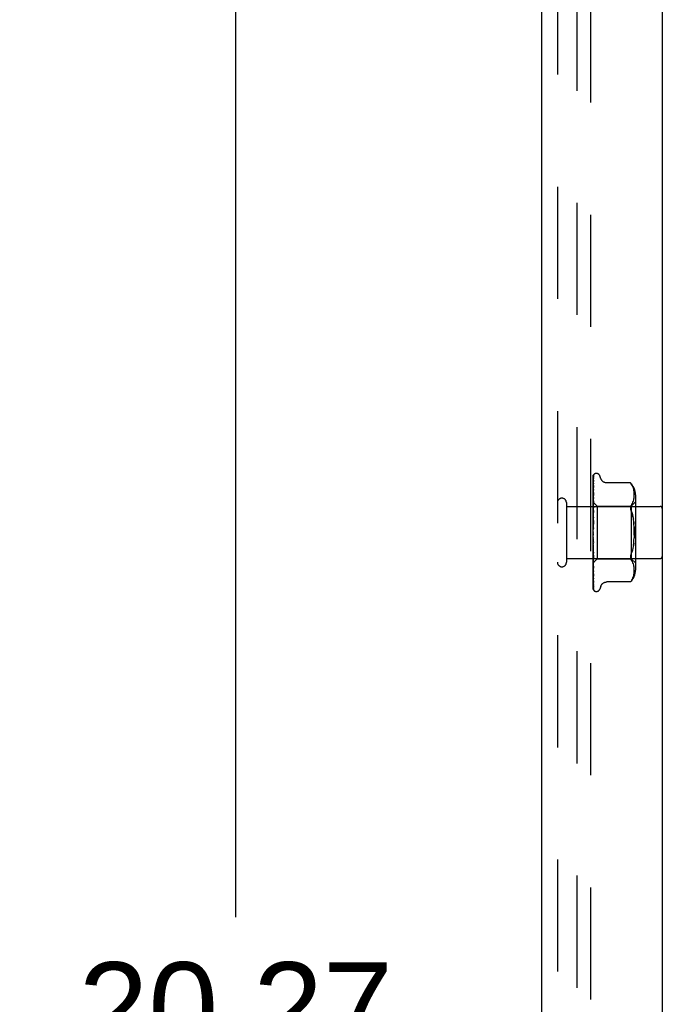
# Model space of a CAD drawing. Header units: inches. Extents: x 0 to 97.1, y 0 to 62.9.
# Tile 19 of 60: x 49.8 to 52.9, y 31.7 to 36.4. Entities that reach past the tile are written whole.
import ezdxf

# ---------------------------------------------------------------- set-up
doc = ezdxf.new("R2010")
doc.units = ezdxf.units.IN
doc.header["$LTSCALE"] = 5.342857
doc.header["$MEASUREMENT"] = 0
doc.linetypes.add('HIDDEN', pattern=[0.2, 0.1, -0.1])
doc.layers.get('0').update_dxf_attribs({"linetype": 'CONTINUOUS'})
for name, color, linetype in [('DEFAULT_2', 8, 'HIDDEN'), ('DIMENSIONS', 7, 'CONTINUOUS'), ('FRONT_COVER', 7, 'CONTINUOUS')]:
    doc.layers.add(name, color=color, linetype=linetype)
doc.styles.get("Standard").update_dxf_attribs({"font": 'arial.ttf'})
doc.dimstyles.new('DIMSTYLE_1', dxfattribs={"dimtxt": 0.428571, "dimasz": 0.571429, "dimexe": 0.09, "dimexo": 0.07, "dimgap": 0.0375, "dimtad": 0, "dimtih": 1, "dimtoh": 1, "dimzin": 4, "dimdsep": 46, "dimtxsty": 'Standard', "dimblk": '_FILLED', "dimblk1": '_FILLED', "dimblk2": '_FILLED', "dimcen": 0.09, "dimadec": 3, "dimazin": 1, "dimtfac": 1, "dimtdec": 3, "dimtofl": 0, "dimtmove": 0, "dimatfit": 3, "dimldrblk": '_FILLED', "dimfxl": 0, "dimtolj": 1, "dimtzin": 4, "dimarcsym": 0})

# ---------------------------------------------------------------- blocks, each defined once
blk = doc.blocks.new('_FILLED')
at = {"color": 0, "linetype": 'ByBlock'}
blk.add_solid([(0, 0), (-1, 0.2), (-1, -0.2)], dxfattribs=at)
blk = doc.blocks.new('*D8')
at = {"layer": 'DIMENSIONS', "color": 2, "linetype": 'Continuous'}
for p, q in [((52.0803, 41.0781), (50.3628, 41.0781)), ((50.8771, 41.0781), (50.8771, 32.1094)), ((50.8771, 20.8081), (50.8771, 29.9665)), ((52.0803, 20.8081), (50.3628, 20.8081))]:
    blk.add_line(p, q, dxfattribs=at)
at = {"layer": 'DIMENSIONS', "color": 2, "linetype": 'Continuous', "xscale": 0.5714285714, "yscale": 0.5714285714, "zscale": 0.5714285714}
for p, rotation in [((50.8771, 41.0781), 90), ((50.8771, 20.8081), 270)]:
    blk.add_blockref('_FILLED', p, dxfattribs=dict(at, rotation=rotation))
at = {"layer": 'DIMENSIONS', "color": 2, "linetype": 'Continuous', "insert": (50.8771, 31.8951), "char_height": 0.42857, "width": 2.058417, "attachment_point": 2, "line_spacing_factor": 0.9}
blk.add_mtext('20.27\\PFRONT\\PDOOR', dxfattribs=at)

msp = doc.modelspace()

# ---------------------------------------------------------------- linework, layer by layer
at = {"layer": 'DEFAULT_2', "color": 8, "linetype": 'HIDDEN'}
for p, q in [((52.505346, 21.088072), (52.505346, 40.798072)), ((52.568346, 40.800072), (52.568346, 21.086072))]:
    msp.add_line(p, q, dxfattribs=at)
at = {"layer": 'FRONT_COVER', "color": 3, "linetype": 'Continuous'}
for p, q in [((52.910346, 40.988072), (52.910346, 20.898072)), ((52.335346, 40.933072), (52.335346, 20.953072))]:
    msp.add_line(p, q, dxfattribs=at)
at = {"layer": 'FRONT_COVER', "color": 8, "linetype": 'HIDDEN'}
for p, q in [((52.410346, 40.933072), (52.410346, 20.953072)), ((52.580346, 33.938497), (52.580346, 34.213341)), ((52.582315, 34.16347), (52.582989, 34.208693)), ((52.585174, 34.220127), (52.585099, 34.220029)), ((52.596843, 34.224322), (52.596013, 34.224322)), ((52.617979, 34.198313), (52.612504, 34.213355)), ((52.581132, 34.060056), (52.582989, 34.166888)), ((52.581133, 34.073668), (52.582989, 34.192298)), ((52.581133, 34.082551), (52.582315, 34.16347)), ((52.581989, 34.135098), (52.582989, 34.199606)), ((52.582999, 34.167044), (52.582227, 34.161276)), ((52.582988, 34.17752), (52.583019, 34.177867)), ((52.582988, 34.166883), (52.58299, 34.166944)), ((52.58299, 34.166944), (52.583, 34.167053)), ((52.583152, 34.200713), (52.583165, 34.200749)), ((52.757997, 34.179122), (52.645479, 34.179122)), ((52.757997, 34.179122), (52.758531, 34.178547)), ((52.758935, 34.1781), (52.758332, 34.178762)), ((52.760053, 34.176839), (52.761435, 34.175215)), ((52.765082, 34.170248), (52.761435, 34.175215)), ((52.761435, 34.175215), (52.765074, 34.170261)), ((52.76816, 34.165112), (52.765074, 34.170261)), ((52.77064, 34.159766), (52.768145, 34.16514)), ((52.772606, 34.154329), (52.770621, 34.159815)), ((52.58096, 34.114537), (52.580346, 34.108385)), ((52.58178, 34.122385), (52.58096, 34.114537)), ((52.581132, 34.042205), (52.582989, 34.133375)), ((52.581132, 34.067155), (52.581989, 34.118733)), ((52.581133, 34.078547), (52.581989, 34.135098)), ((52.581988, 34.096008), (52.582989, 34.146947)), ((52.581988, 34.06774), (52.582988, 34.108989)), ((52.582988, 34.133371), (52.582982, 34.133286)), ((52.774107, 34.148888), (52.772584, 34.154399)), ((52.775213, 34.143496), (52.774086, 34.148977)), ((52.775992, 34.138235), (52.775194, 34.1436)), ((52.775227, 34.103576), (52.775997, 34.108762)), ((52.776491, 34.133102), (52.775978, 34.138347)), ((52.775992, 34.108715), (52.776481, 34.113757)), ((52.776476, 34.11369), (52.776766, 34.118596)), ((52.776773, 34.12815), (52.776482, 34.133217)), ((52.776763, 34.118512), (52.77685, 34.123394)), ((52.77685, 34.123296), (52.776769, 34.128259)), ((52.78237, 34.122664), (52.78237, 33.763479)), ((52.453346, 34.085072), (52.453346, 33.801072)), ((52.453346, 34.067072), (52.900346, 34.067072)), ((52.580346, 34.087323), (52.599347, 34.068322)), ((52.580346, 34.072321), (52.580729, 34.069949)), ((52.580955, 34.071808), (52.580346, 34.065167)), ((52.580729, 34.069949), (52.58111, 34.06747)), ((52.581774, 34.08047), (52.580955, 34.071808)), ((52.581133, 34.086386), (52.58111, 34.086384)), ((52.581133, 34.085035), (52.58111, 34.085137)), ((52.581133, 34.082551), (52.58111, 34.082451)), ((52.581133, 34.078547), (52.58111, 34.078756)), ((52.581133, 34.073668), (52.58111, 34.073481)), ((52.581133, 34.067154), (52.58111, 34.06747)), ((52.581131, 34.020752), (52.582988, 34.092966)), ((52.581132, 34.051267), (52.581988, 34.096008)), ((52.581132, 34.031454), (52.581988, 34.06774)), ((52.582972, 34.092725), (52.581774, 34.08047)), ((52.581986, 34.034934), (52.582986, 34.065)), ((52.582987, 34.092963), (52.582973, 34.092731)), ((52.599347, 34.068322), (52.599347, 33.817822)), ((52.599347, 34.068322), (52.76237, 34.068322)), ((52.758128, 34.063507), (52.758525, 34.065793)), ((52.765041, 34.076658), (52.761435, 34.071773)), ((52.76237, 34.068322), (52.78237, 34.088322)), ((52.76237, 34.068322), (52.76237, 33.817822)), ((52.765031, 34.076641), (52.768106, 34.081774)), ((52.768092, 34.081746), (52.770615, 34.087176)), ((52.770602, 34.087146), (52.772617, 34.092693)), ((52.772608, 34.092664), (52.774129, 34.098199)), ((52.774122, 34.09817), (52.775233, 34.103608)), ((52.580346, 34.055031), (52.58111, 34.059797)), ((52.580346, 34.057862), (52.58111, 34.051688)), ((52.580346, 34.035793), (52.58111, 34.041895)), ((52.580346, 34.039255), (52.58111, 34.031981)), ((52.581355, 34.028997), (52.580346, 34.017559)), ((52.580346, 34.013205), (52.58111, 34.020421)), ((52.580346, 34.017172), (52.58111, 34.00906)), ((52.581133, 34.060056), (52.58111, 34.059797)), ((52.581132, 34.051268), (52.58111, 34.051688)), ((52.581132, 34.042205), (52.58111, 34.041895)), ((52.581132, 34.031453), (52.58111, 34.031981)), ((52.581132, 34.020752), (52.58111, 34.020421)), ((52.581129, 33.996452), (52.582986, 34.047097)), ((52.58113, 34.008415), (52.581986, 34.034934)), ((52.582968, 34.046821), (52.581355, 34.028997)), ((52.582306, 34.004579), (52.58298, 34.016507)), ((52.582986, 34.047113), (52.582968, 34.046826)), ((52.770279, 34.017317), (52.772396, 34.006056)), ((52.582965, 33.99721), (52.580346, 33.967277)), ((52.580346, 33.988081), (52.58111, 33.996151)), ((52.580346, 33.99241), (52.58111, 33.983755)), ((52.580346, 33.961331), (52.58111, 33.969963)), ((52.581131, 34.008415), (52.58111, 34.00906)), ((52.58113, 33.996452), (52.58111, 33.996151)), ((52.581119, 33.970086), (52.58111, 33.969963)), ((52.581119, 33.970086), (52.582975, 33.997331)), ((52.581125, 33.982928), (52.581671, 33.993087)), ((52.581671, 33.993087), (52.582306, 34.004579)), ((52.582975, 33.997331), (52.582965, 33.997206)), ((52.774058, 33.994242), (52.77531, 33.981941)), ((52.580346, 33.965865), (52.58111, 33.956979)), ((52.580346, 33.933921), (52.58111, 33.942803)), ((52.580346, 33.938497), (52.58111, 33.9297)), ((52.580346, 33.673407), (52.580346, 33.933921)), ((52.580346, 33.906842), (52.58111, 33.915653)), ((52.580346, 33.911293), (52.58111, 33.902905)), ((52.580346, 33.881072), (52.58111, 33.889493)), ((52.580346, 33.885239), (52.58111, 33.877561)), ((52.581127, 33.90266), (52.58111, 33.902904)), ((52.581129, 33.890214), (52.58111, 33.889493)), ((52.581131, 33.877236), (52.58111, 33.877561)), ((52.581658, 33.910119), (52.581113, 33.916673)), ((52.582983, 33.863537), (52.581127, 33.902659)), ((52.581675, 33.876548), (52.581129, 33.890214)), ((52.582987, 33.815527), (52.581131, 33.877236)), ((52.582965, 33.863789), (52.581512, 33.880173)), ((52.582292, 33.90274), (52.581658, 33.910119)), ((52.58231, 33.861053), (52.581675, 33.876548)), ((52.582965, 33.895127), (52.582292, 33.90274)), ((52.772396, 33.880088), (52.770279, 33.868826)), ((52.774057, 33.891895), (52.772394, 33.880075)), ((52.580346, 33.857543), (52.58111, 33.86527)), ((52.580346, 33.861274), (52.58111, 33.854585)), ((52.580346, 33.844336), (52.581772, 33.828575)), ((52.580346, 33.837105), (52.58111, 33.843859)), ((52.580346, 33.840266), (52.58111, 33.834807)), ((52.581132, 33.865854), (52.58111, 33.86527)), ((52.581132, 33.85426), (52.58111, 33.854585)), ((52.581132, 33.844334), (52.58111, 33.843859)), ((52.581133, 33.83452), (52.58111, 33.834807)), ((52.581987, 33.834308), (52.581131, 33.865854)), ((52.582988, 33.772196), (52.581132, 33.854259)), ((52.581988, 33.803635), (52.581132, 33.844333)), ((52.582989, 33.735068), (52.581132, 33.834519)), ((52.581772, 33.828575), (52.58297, 33.815801)), ((52.582987, 33.798488), (52.581987, 33.834308)), ((52.582984, 33.844924), (52.58231, 33.861053)), ((52.582966, 33.863772), (52.582983, 33.863532)), ((52.453346, 33.819072), (52.900346, 33.819072)), ((52.580346, 33.820497), (52.58111, 33.826034)), ((52.580346, 33.822974), (52.580602, 33.821576)), ((52.580346, 33.798839), (52.580544, 33.799019)), ((52.580346, 33.798716), (52.581359, 33.788182)), ((52.580544, 33.799018), (52.599347, 33.817822)), ((52.580602, 33.821576), (52.580856, 33.820232)), ((52.580856, 33.820232), (52.58111, 33.818942)), ((52.581133, 33.826403), (52.58111, 33.826034)), ((52.581127, 33.818823), (52.58111, 33.818942)), ((52.581133, 33.812702), (52.58111, 33.812439)), ((52.581133, 33.807419), (52.58111, 33.807564)), ((52.581133, 33.803721), (52.58111, 33.803565)), ((52.581133, 33.801031), (52.58111, 33.801083)), ((52.581133, 33.799783), (52.58111, 33.799734)), ((52.581132, 33.818717), (52.581127, 33.818823)), ((52.581989, 33.778024), (52.581132, 33.826403)), ((52.582989, 33.705473), (52.581132, 33.818717)), ((52.58168, 33.777821), (52.581133, 33.812701)), ((52.581989, 33.745442), (52.581133, 33.80372)), ((52.581989, 33.741202), (52.581133, 33.801031)), ((52.581359, 33.788182), (52.582207, 33.779761)), ((52.582989, 33.757332), (52.581988, 33.803635)), ((52.58297, 33.815795), (52.582987, 33.815524)), ((52.599347, 33.817822), (52.76237, 33.817822)), ((52.765041, 33.809485), (52.761435, 33.814371)), ((52.76237, 33.817822), (52.78237, 33.797822)), ((52.768106, 33.80437), (52.765031, 33.809502)), ((52.770615, 33.798967), (52.768092, 33.804398)), ((52.772617, 33.79345), (52.770602, 33.798997)), ((52.774129, 33.787945), (52.772608, 33.79348)), ((52.775233, 33.782535), (52.774122, 33.787973)), ((52.775997, 33.777381), (52.775227, 33.782567)), ((52.580346, 33.75829), (52.580964, 33.752455)), ((52.582989, 33.696463), (52.58168, 33.777821)), ((52.582989, 33.722912), (52.581989, 33.778024)), ((52.582989, 33.678936), (52.581989, 33.745442)), ((52.582989, 33.672833), (52.581989, 33.741202)), ((52.582207, 33.779761), (52.582976, 33.772378)), ((52.582976, 33.77237), (52.582988, 33.772201)), ((52.582989, 33.735046), (52.582988, 33.735073)), ((52.772584, 33.731745), (52.774107, 33.737255)), ((52.774086, 33.737167), (52.775213, 33.742648)), ((52.775194, 33.742544), (52.775992, 33.747909)), ((52.775978, 33.747796), (52.776491, 33.753041)), ((52.776481, 33.772387), (52.775992, 33.777429)), ((52.776766, 33.767548), (52.776476, 33.772453)), ((52.776482, 33.752927), (52.776773, 33.757994)), ((52.77685, 33.762749), (52.776763, 33.767631)), ((52.776769, 33.757885), (52.77685, 33.762848)), ((52.583017, 33.705125), (52.582988, 33.705479)), ((52.617979, 33.68783), (52.612504, 33.672788)), ((52.757997, 33.707021), (52.645473, 33.707021)), ((52.758084, 33.707119), (52.757997, 33.707021)), ((52.761435, 33.710929), (52.760388, 33.709699)), ((52.765082, 33.715895), (52.761435, 33.710929)), ((52.765074, 33.715883), (52.76816, 33.721031)), ((52.768145, 33.721004), (52.77064, 33.726377)), ((52.770621, 33.726329), (52.772606, 33.731814)), ((52.584073, 33.667568), (52.584111, 33.667522)), ((52.596843, 33.661822), (52.596013, 33.661822))]:
    msp.add_line(p, q, dxfattribs=at)
for points in [[(52.580346, 34.213336), (52.580878, 34.214626), (52.581467, 34.215779), (52.582093, 34.216803), (52.582725, 34.217688), (52.583335, 34.218435), (52.583893, 34.219041), (52.58437, 34.219505), (52.584747, 34.219839), (52.585001, 34.220039), (52.58514, 34.22013), (52.585174, 34.220127)], [(52.584204, 34.219073), (52.583627, 34.218248), (52.582913, 34.217035), (52.582296, 34.215773), (52.581747, 34.214451), (52.581246, 34.213053), (52.580783, 34.211563), (52.580346, 34.209911)], [(52.58349, 34.214716), (52.583116, 34.214159), (52.582863, 34.213777), (52.582587, 34.213347), (52.582291, 34.212869), (52.581986, 34.21235), (52.581675, 34.211793), (52.581365, 34.211198), (52.581062, 34.21057), (52.580769, 34.209908), (52.580493, 34.209214), (52.580346, 34.208807)], [(52.583191, 34.210072), (52.582842, 34.20883), (52.582366, 34.207012), (52.581907, 34.205116), (52.581468, 34.203146), (52.581045, 34.201101), (52.580641, 34.198982), (52.580346, 34.197299)], [(52.581133, 34.086386), (52.582315, 34.169218), (52.582658, 34.192866), (52.582989, 34.215479)], [(52.581133, 34.085036), (52.582315, 34.166787), (52.582658, 34.190113), (52.582989, 34.212414)], [(52.582989, 34.215476), (52.582996, 34.215709), (52.583054, 34.216292), (52.583162, 34.216854), (52.583316, 34.217385), (52.583508, 34.21788), (52.583723, 34.218322), (52.583943, 34.218699), (52.58415, 34.219004), (52.584208, 34.219082)], [(52.582989, 34.212412), (52.583006, 34.212791), (52.583077, 34.213353), (52.583191, 34.213861), (52.583327, 34.214285), (52.583454, 34.214599), (52.583552, 34.2148), (52.583601, 34.214888), (52.583603, 34.214891)], [(52.582989, 34.208688), (52.58303, 34.209288), (52.583127, 34.209832), (52.583189, 34.210069)], [(52.583603, 34.214891), (52.583585, 34.214862), (52.58349, 34.214716)], [(52.582801, 34.200024), (52.58232, 34.199122), (52.58204, 34.19859), (52.581744, 34.198012), (52.581441, 34.197397), (52.58114, 34.196748), (52.580844, 34.196065), (52.580563, 34.195353), (52.580346, 34.194751)], [(52.583044, 34.192877), (52.582714, 34.191048), (52.582262, 34.188428), (52.581823, 34.185761), (52.5814, 34.183055), (52.580991, 34.18031), (52.580599, 34.177531), (52.580346, 34.175646)], [(52.582411, 34.176411), (52.581802, 34.175131), (52.581455, 34.174388), (52.581097, 34.173589), (52.580742, 34.172737), (52.580406, 34.171843), (52.580346, 34.171672)], [(52.582227, 34.161276), (52.581793, 34.157894), (52.581374, 34.154512), (52.580969, 34.151133), (52.580346, 34.145656)], [(52.581989, 34.118733), (52.582658, 34.158222), (52.582989, 34.177519)], [(52.583018, 34.177866), (52.583011, 34.17784), (52.582956, 34.177671), (52.582838, 34.177367), (52.582654, 34.17694), (52.582411, 34.176411)], [(52.583165, 34.200749), (52.583098, 34.200604), (52.582977, 34.200361), (52.582801, 34.200024)], [(52.582989, 34.199607), (52.583006, 34.199947), (52.583063, 34.200358), (52.583126, 34.200627), (52.583152, 34.200713)], [(52.582989, 34.192293), (52.583009, 34.192641), (52.583043, 34.192882)], [(52.645389, 34.179122), (52.644191, 34.179147), (52.641634, 34.179366), (52.639182, 34.17979), (52.63684, 34.180403), (52.634611, 34.181188), (52.632505, 34.182124), (52.630526, 34.183194), (52.628681, 34.184381), (52.626971, 34.185673), (52.625397, 34.187053), (52.623956, 34.188508), (52.622647, 34.190026), (52.621465, 34.191603), (52.620415, 34.193221), (52.619494, 34.194867), (52.6187, 34.196522), (52.617979, 34.198314)], [(52.758142, 34.178966), (52.758031, 34.179084), (52.757997, 34.179122)], [(52.75894, 34.178094), (52.759454, 34.177521), (52.760053, 34.176839)], [(52.760313, 34.176538), (52.759802, 34.177126), (52.759339, 34.177649)], [(52.581283, 34.142706), (52.580929, 34.141894), (52.58058, 34.141034), (52.580346, 34.140406)], [(52.582986, 34.146944), (52.582984, 34.146928), (52.582952, 34.146754), (52.582868, 34.146438), (52.582719, 34.145995), (52.582507, 34.145451), (52.582247, 34.14484), (52.581948, 34.144171), (52.581283, 34.142706)], [(52.582981, 34.133277), (52.582657, 34.130402), (52.58178, 34.122385)], [(52.582987, 34.108992), (52.582971, 34.108769), (52.582915, 34.108418), (52.582804, 34.107962), (52.582633, 34.107421), (52.582406, 34.106813), (52.582137, 34.106163), (52.581834, 34.105479)], [(52.581834, 34.105479), (52.581177, 34.104047), (52.580843, 34.103301), (52.58052, 34.102533), (52.580346, 34.102091)], [(52.580346, 34.08728), (52.58062, 34.086992), (52.580836, 34.086758), (52.580995, 34.086578), (52.581095, 34.086454), (52.581133, 34.08639), (52.581133, 34.086386)], [(52.580346, 34.086869), (52.580538, 34.086485), (52.580729, 34.086068), (52.58092, 34.085619), (52.58111, 34.085137)], [(52.580346, 34.086434), (52.580538, 34.086472), (52.580729, 34.086476), (52.58092, 34.086447), (52.58111, 34.086384)], [(52.580346, 34.085341), (52.58062, 34.085163), (52.580836, 34.085042), (52.580995, 34.084979), (52.581095, 34.084974), (52.581133, 34.085026), (52.581133, 34.085035)], [(52.580346, 34.084006), (52.58062, 34.083619), (52.580836, 34.083281), (52.580995, 34.082991), (52.581095, 34.082753), (52.581133, 34.082574), (52.581133, 34.082551)], [(52.580346, 34.080817), (52.580538, 34.081276), (52.580729, 34.081701), (52.58092, 34.082093), (52.58111, 34.082451)], [(52.580346, 34.082108), (52.580538, 34.081315), (52.580729, 34.080492), (52.58092, 34.079639), (52.58111, 34.078756)], [(52.580346, 34.078261), (52.58062, 34.078198), (52.580836, 34.078194), (52.580995, 34.078251), (52.581095, 34.078364), (52.581133, 34.078547)], [(52.580346, 34.075639), (52.58062, 34.075166), (52.580836, 34.074737), (52.580995, 34.074346), (52.581095, 34.074003), (52.581133, 34.073716), (52.581133, 34.073668)], [(52.580346, 34.070222), (52.580538, 34.071085), (52.580729, 34.071916), (52.58092, 34.072715), (52.58111, 34.073481)], [(52.580346, 34.066295), (52.58062, 34.06635), (52.580836, 34.066463), (52.580995, 34.066637), (52.581095, 34.066865), (52.581133, 34.067154)], [(52.582986, 34.065011), (52.582981, 34.064902), (52.58293, 34.064423), (52.582815, 34.063852), (52.58263, 34.063211), (52.582383, 34.062526), (52.582085, 34.061813), (52.581755, 34.061096), (52.581406, 34.060377), (52.581053, 34.059659), (52.580706, 34.058936), (52.580346, 34.058129)], [(52.580346, 34.06248), (52.58062, 34.06194), (52.580836, 34.061434), (52.580995, 34.060957), (52.581095, 34.060521), (52.581133, 34.060136), (52.581133, 34.060056)], [(52.758128, 34.063507), (52.757994, 34.061097), (52.758128, 34.058546), (52.758525, 34.055828), (52.759201, 34.052928), (52.760173, 34.049807), (52.761435, 34.046514)], [(52.761435, 34.071773), (52.760173, 34.069965), (52.759201, 34.067947), (52.758525, 34.065793)], [(52.580346, 34.049875), (52.580621, 34.050048), (52.580837, 34.050274), (52.580995, 34.050554), (52.581094, 34.050885), (52.581132, 34.051268)], [(52.580346, 34.045005), (52.58062, 34.044417), (52.580836, 34.043853), (52.580995, 34.043308), (52.581095, 34.042794), (52.581133, 34.042325), (52.581132, 34.042205)], [(52.580346, 34.029595), (52.58062, 34.029876), (52.580836, 34.030207), (52.580995, 34.030592), (52.581095, 34.031021), (52.581132, 34.031453)], [(52.580346, 34.023847), (52.58062, 34.023231), (52.580836, 34.022629), (52.580995, 34.022035), (52.581095, 34.021463), (52.581133, 34.020927), (52.581132, 34.020752)], [(52.58298, 34.016531), (52.582931, 34.01602), (52.5828, 34.015338), (52.582596, 34.014636), (52.58234, 34.013959), (52.582048, 34.013308), (52.581738, 34.012696), (52.581422, 34.012116), (52.580795, 34.011002)], [(52.770279, 34.017317), (52.76774, 34.02788), (52.764794, 34.037594), (52.761435, 34.046514)], [(52.761435, 34.046514), (52.764798, 34.037581), (52.767746, 34.02786), (52.770283, 34.017299)], [(52.580795, 34.011002), (52.58049, 34.010436), (52.580346, 34.010153)], [(52.580346, 34.006187), (52.58062, 34.006568), (52.580836, 34.006992), (52.580995, 34.007464), (52.581095, 34.007972), (52.581131, 34.008415)], [(52.580346, 33.999769), (52.58062, 33.999148), (52.580836, 33.99853), (52.580995, 33.997909), (52.581095, 33.997298), (52.581133, 33.996715), (52.58113, 33.996452)], [(52.580346, 33.980499), (52.58062, 33.980966), (52.580836, 33.981468), (52.580995, 33.982009), (52.581095, 33.982577), (52.581125, 33.982928)], [(52.580346, 33.973641), (52.58062, 33.973038), (52.580836, 33.972427), (52.580995, 33.9718), (52.581095, 33.971174), (52.581133, 33.970564), (52.581119, 33.970086)], [(52.581109, 34.000291), (52.581138, 34.000498), (52.581212, 34.000648), (52.581328, 34.000736), (52.581483, 34.000761), (52.581671, 34.000718), (52.581882, 34.000605), (52.582103, 34.000422), (52.582325, 34.000162), (52.582535, 33.999819), (52.582719, 33.9994), (52.582864, 33.998904), (52.582956, 33.998358), (52.582989, 33.997792), (52.582975, 33.997331)], [(52.581125, 33.982928), (52.581133, 33.983157), (52.58111, 33.983755)], [(52.776682, 33.929901), (52.776854, 33.943066), (52.776683, 33.956233), (52.776178, 33.969225), (52.77531, 33.981941), (52.774057, 33.994248), (52.772394, 34.006068)], [(52.776178, 33.96923), (52.776682, 33.956242), (52.776854, 33.943077), (52.776683, 33.92991), (52.776178, 33.916919)], [(52.581243, 33.961267), (52.5809, 33.960814), (52.580733, 33.960591), (52.580553, 33.960339), (52.580346, 33.960026)], [(52.580346, 33.953458), (52.58062, 33.953994), (52.580836, 33.954555), (52.580995, 33.955147), (52.581034, 33.955342)], [(52.580346, 33.946409), (52.58062, 33.945846), (52.580836, 33.945262), (52.580995, 33.944653), (52.581095, 33.944034), (52.581133, 33.943419), (52.58111, 33.942803)], [(52.580346, 33.926041), (52.58062, 33.926627), (52.580836, 33.927227), (52.580995, 33.927848), (52.581095, 33.928473), (52.581133, 33.929089), (52.58111, 33.9297)], [(52.581034, 33.955341), (52.581287, 33.956711), (52.581578, 33.958248), (52.581883, 33.959813), (52.582202, 33.961408), (52.582536, 33.96304), (52.582851, 33.964543)], [(52.581034, 33.955342), (52.581095, 33.955754), (52.581133, 33.956363), (52.58111, 33.956979)], [(52.582878, 33.964678), (52.58278, 33.964245), (52.582584, 33.963622), (52.582356, 33.963069), (52.582113, 33.962585), (52.581873, 33.962175), (52.581646, 33.961826), (52.581436, 33.961528), (52.581243, 33.961267)], [(52.580346, 33.919056), (52.58062, 33.918553), (52.580836, 33.918019), (52.580995, 33.917449), (52.581095, 33.916859), (52.581113, 33.916673)], [(52.580346, 33.89924), (52.58062, 33.899854), (52.580836, 33.900472), (52.580995, 33.901099), (52.581095, 33.90172), (52.581133, 33.90232), (52.581127, 33.90266)], [(52.580346, 33.900914), (52.580504, 33.900638), (52.58078, 33.900182), (52.581059, 33.899739), (52.581343, 33.89929), (52.581632, 33.898818), (52.581923, 33.898306), (52.582211, 33.897739), (52.582477, 33.897122), (52.582708, 33.89645), (52.582875, 33.895763), (52.582968, 33.895072)], [(52.581512, 33.880173), (52.580403, 33.892848), (52.580346, 33.893509)], [(52.580346, 33.892572), (52.58062, 33.892146), (52.580836, 33.891681), (52.580995, 33.891172), (52.581095, 33.890632), (52.581129, 33.890214)], [(52.580346, 33.874023), (52.58062, 33.874644), (52.580836, 33.875257), (52.580995, 33.875867), (52.581095, 33.876461), (52.581133, 33.877024), (52.581131, 33.877236)], [(52.581113, 33.916673), (52.581133, 33.916262), (52.58111, 33.915653)], [(52.772396, 33.880088), (52.774058, 33.891902), (52.77531, 33.904203), (52.776178, 33.916913)], [(52.580346, 33.867912), (52.58062, 33.86758), (52.580836, 33.8672), (52.580995, 33.86677), (52.581095, 33.8663), (52.581132, 33.865854)], [(52.580346, 33.851302), (52.58062, 33.851907), (52.580836, 33.852492), (52.580995, 33.853065), (52.581095, 33.85361), (52.581133, 33.854115), (52.581132, 33.85426)], [(52.580346, 33.851611), (52.580383, 33.851531), (52.580692, 33.850888), (52.581014, 33.850258), (52.581344, 33.849625), (52.581674, 33.848982), (52.581997, 33.848317), (52.582301, 33.847628), (52.582567, 33.846929), (52.582781, 33.846224), (52.582919, 33.845562), (52.582981, 33.84498), (52.582984, 33.84491)], [(52.580346, 33.845969), (52.58062, 33.845742), (52.580836, 33.845462), (52.580995, 33.845125), (52.581095, 33.844742), (52.581132, 33.844334)], [(52.580346, 33.831898), (52.58062, 33.832464), (52.580836, 33.833002), (52.580995, 33.833515), (52.581095, 33.833992), (52.581133, 33.834421), (52.581133, 33.83452)], [(52.580346, 33.827536), (52.58062, 33.827422), (52.580836, 33.827251), (52.580995, 33.827021), (52.581095, 33.826739), (52.581133, 33.826403)], [(52.761435, 33.83963), (52.760173, 33.836337), (52.759201, 33.833215), (52.758525, 33.830315), (52.758128, 33.827597), (52.757994, 33.825046), (52.758128, 33.822637), (52.758525, 33.820351), (52.759201, 33.818196), (52.760173, 33.816179), (52.761435, 33.814371)], [(52.761435, 33.83963), (52.764798, 33.848563), (52.767746, 33.858284)], [(52.770283, 33.868844), (52.76774, 33.858264), (52.764794, 33.848549)], [(52.580346, 33.816511), (52.580601, 33.816982), (52.580806, 33.81742), (52.580964, 33.817829), (52.581071, 33.818202), (52.581125, 33.818532), (52.581132, 33.818717)], [(52.580346, 33.813278), (52.58062, 33.813282), (52.580836, 33.813227), (52.580995, 33.813111), (52.581095, 33.81294), (52.581133, 33.812702)], [(52.580346, 33.808319), (52.580538, 33.809306), (52.580729, 33.810322), (52.58092, 33.811366), (52.58111, 33.812439)], [(52.580346, 33.810022), (52.580538, 33.809358), (52.580729, 33.808727), (52.58092, 33.808129), (52.58111, 33.807564)], [(52.580346, 33.805699), (52.58062, 33.806131), (52.580836, 33.806516), (52.580995, 33.806858), (52.581095, 33.80715), (52.581133, 33.807384), (52.581133, 33.807419)], [(52.580346, 33.805425), (52.580414, 33.805258), (52.580765, 33.804438), (52.581133, 33.80364), (52.581504, 33.802853), (52.581865, 33.802077), (52.582199, 33.801321), (52.58249, 33.80059), (52.582719, 33.799915), (52.582877, 33.799314), (52.582961, 33.798817), (52.582987, 33.798485)], [(52.580346, 33.803711), (52.58062, 33.803832), (52.580836, 33.803895), (52.580995, 33.803898), (52.581095, 33.803844), (52.581133, 33.803721)], [(52.580346, 33.801012), (52.580538, 33.801603), (52.580729, 33.802226), (52.58092, 33.80288), (52.58111, 33.803565)], [(52.580346, 33.801879), (52.580538, 33.801629), (52.580729, 33.801413), (52.58092, 33.801231), (52.58111, 33.801083)], [(52.580346, 33.799852), (52.58062, 33.800191), (52.580836, 33.800478), (52.580995, 33.800714), (52.581095, 33.800896), (52.581133, 33.801018), (52.581133, 33.801031)], [(52.580346, 33.799181), (52.58062, 33.799416), (52.580836, 33.799594), (52.580995, 33.799716), (52.581095, 33.799781), (52.581133, 33.799786), (52.581133, 33.799783)], [(52.580544, 33.799019), (52.580729, 33.79922), (52.58092, 33.79946), (52.58111, 33.799734)], [(52.582989, 33.684476), (52.58168, 33.770601), (52.581387, 33.790206), (52.581133, 33.807419)], [(52.582989, 33.670964), (52.58168, 33.761168), (52.581387, 33.781727), (52.581133, 33.799783)], [(52.580346, 33.764096), (52.580531, 33.763609), (52.580863, 33.762798), (52.581204, 33.762017), (52.581868, 33.760553)], [(52.580964, 33.752455), (52.581367, 33.748799), (52.581785, 33.745119), (52.582218, 33.741417), (52.582989, 33.735055)], [(52.581868, 33.760553), (52.582171, 33.75987), (52.582438, 33.759232), (52.582661, 33.758648), (52.582826, 33.758146), (52.582928, 33.757749), (52.582975, 33.757476), (52.582988, 33.75733)], [(52.580346, 33.729145), (52.580436, 33.728893), (52.580782, 33.727994), (52.581137, 33.72715), (52.581479, 33.726383), (52.582103, 33.725031)], [(52.580346, 33.724509), (52.580588, 33.72251), (52.580978, 33.719426), (52.581384, 33.716351), (52.581805, 33.713296), (52.58224, 33.710261), (52.58269, 33.707251), (52.583016, 33.705134)], [(52.580346, 33.701849), (52.580478, 33.701474), (52.580783, 33.70068), (52.581103, 33.69992), (52.581432, 33.699195), (52.581757, 33.698512), (52.582071, 33.697877)], [(52.580346, 33.698576), (52.580615, 33.696799), (52.581011, 33.694346), (52.581424, 33.691946), (52.581853, 33.689606), (52.582298, 33.687323), (52.582758, 33.685105), (52.583093, 33.683572)], [(52.582071, 33.697877), (52.582618, 33.696778), (52.582829, 33.696339), (52.582979, 33.696008), (52.583025, 33.695895)], [(52.582103, 33.725031), (52.582371, 33.72444), (52.582608, 33.723896), (52.582791, 33.723439), (52.582912, 33.723097), (52.582976, 33.722877), (52.582987, 33.722829)], [(52.582987, 33.722829), (52.582996, 33.722783), (52.582992, 33.722819), (52.582988, 33.72291)], [(52.583025, 33.695895), (52.583056, 33.695817), (52.583071, 33.695774), (52.583046, 33.695879), (52.583008, 33.696137), (52.582989, 33.696461)], [(52.617979, 33.68783), (52.6187, 33.689621), (52.619494, 33.691277), (52.620415, 33.692923), (52.621465, 33.694541), (52.622646, 33.696117), (52.623956, 33.697635), (52.625397, 33.69909), (52.626971, 33.70047), (52.62868, 33.701762), (52.630525, 33.702949), (52.632504, 33.704019), (52.63461, 33.704955), (52.636839, 33.70574), (52.639182, 33.706353), (52.641633, 33.706777), (52.64419, 33.706996), (52.645387, 33.707021)], [(52.758085, 33.707119), (52.758369, 33.707423), (52.758853, 33.70795), (52.759529, 33.708709), (52.760389, 33.7097)], [(52.580346, 33.683197), (52.58057, 33.682581), (52.580821, 33.681953), (52.581084, 33.68135), (52.581355, 33.680772), (52.58163, 33.680222), (52.581904, 33.6797), (52.582174, 33.679208), (52.582433, 33.678751), (52.582677, 33.67833)], [(52.580346, 33.681381), (52.580398, 33.681122), (52.580784, 33.679329), (52.581191, 33.67764), (52.581619, 33.676027), (52.58207, 33.674485), (52.582548, 33.673015), (52.583053, 33.671622), (52.583425, 33.670692)], [(52.580346, 33.673863), (52.580383, 33.673761), (52.580645, 33.673081), (52.580927, 33.672431), (52.581223, 33.671813), (52.58153, 33.671228), (52.581842, 33.670678), (52.582155, 33.670163), (52.582466, 33.669684), (52.582768, 33.669245), (52.583058, 33.668845), (52.58333, 33.668488), (52.583577, 33.668175), (52.583789, 33.667913), (52.584073, 33.667568)], [(52.580346, 33.673407), (52.580441, 33.673106), (52.580918, 33.671772), (52.581462, 33.670538), (52.582103, 33.669364), (52.582949, 33.668133)], [(52.582677, 33.67833), (52.583081, 33.677642), (52.583219, 33.677402), (52.583276, 33.677299)], [(52.58309, 33.683576), (52.583035, 33.683883), (52.582989, 33.684481)], [(52.583276, 33.677299), (52.583301, 33.677254), (52.583329, 33.677198), (52.583307, 33.67725), (52.583239, 33.677426), (52.583143, 33.677745), (52.583054, 33.678178), (52.582997, 33.678698), (52.582989, 33.678937)], [(52.583422, 33.670699), (52.58329, 33.671051), (52.583136, 33.671596), (52.58303, 33.672215), (52.582989, 33.672837)], [(52.584111, 33.667522), (52.584115, 33.667516), (52.584085, 33.667556), (52.583989, 33.667693), (52.583848, 33.667914), (52.58368, 33.668212), (52.583512, 33.66856), (52.583363, 33.668928), (52.583233, 33.669325), (52.583126, 33.669748), (52.583046, 33.670208), (52.582998, 33.670709), (52.582989, 33.670967)]]:
    msp.add_lwpolyline(points, dxfattribs=at)
for centre, radius, start, end in [((52.596013, 34.207655), 0.016667, 90, 160.051559), ((52.596843, 34.207655), 0.016667, 20, 90), ((52.704793, 34.122664), 0.077578, 0, 46.699244), ((52.431846, 34.085072), 0.0215, 0, 180), ((52.900346, 34.057072), 0.01, 0, 90), ((52.900346, 33.829072), 0.01, 270, 360), ((52.431846, 33.801072), 0.0215, 180, 360), ((52.704793, 33.763479), 0.077578, 313.300757, 360), ((52.596013, 33.678488), 0.016667, 218.621845, 270), ((52.596843, 33.678488), 0.016667, 270, 340)]:
    msp.add_arc(centre, radius, start, end, dxfattribs=at)

# ---------------------------------------------------------------- dimensions: what is measured, and where the dimension line sits
at = {"layer": 'DIMENSIONS', "color": 2, "linetype": 'Continuous'}
dim = msp.add_linear_dim(base=(50.877076, 20.808072), p1=(52.150346, 41.078072), p2=(52.150346, 20.808072), angle=270, text='<>\\PFRONT\\PDOOR', dimstyle='DIMSTYLE_1', dxfattribs=at)
dim.commit()
dim.dimension.update_dxf_attribs({"geometry": '*D8', "text_midpoint": (50.877076, 31.037955), "dimtype": 160})

doc.saveas('drawing.dxf')
